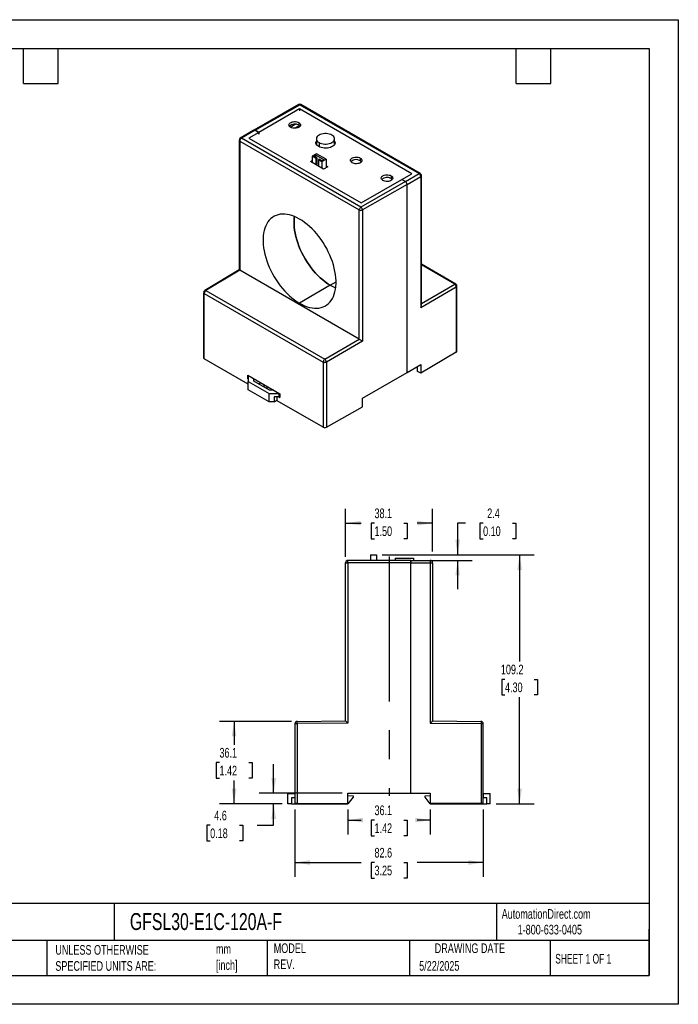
# Model space of a CAD drawing. Header units: millimetres. Extents: x 0 to 1397, y 0 to 1080.
# Tile 2 of 2: x 675 to 1397, y 0 to 1080. Entities that reach past the tile are written whole.
import ezdxf

# ---------------------------------------------------------------- set-up
doc = ezdxf.new("R2010")
doc.units = ezdxf.units.MM
doc.header["$LTSCALE"] = 5
doc.linetypes.add('CENTERX2', pattern=[20.32, 12.7, -2.54, 2.54, -2.54])
doc.layers.add('CENTER', color=40, linetype='CENTERX2')
doc.layers.add('DIMENSIONS', color=140, linetype='Continuous', lineweight=25)
doc.layers.add('TEXT', color=140, linetype='Continuous', lineweight=25)
doc.styles.add('SLDTEXTSTYLE0', font='TXT', dxfattribs={"width": 0.7})
doc.styles.add('SLDTEXTSTYLE1', font='TXT', dxfattribs={"width": 0.65})
doc.dimstyles.new('SLDDIMSTYLE0', dxfattribs={"dimtxt": 10.790039, "dimasz": 16.51, "dimexe": 0, "dimexo": 0.0625, "dimgap": 2.69751, "dimtad": 0, "dimtih": 1, "dimtoh": 1, "dimdec": 1, "dimlfac": 0.4, "dimrnd": 1e-09, "dimzin": 12, "dimdsep": 46, "dimtxsty": 'SLDTEXTSTYLE0', "dimsah": 1, "dimcen": 0.09, "dimadec": 0, "dimazin": 3, "dimtfac": 1, "dimtdec": 1, "dimtofl": 0, "dimtmove": 0, "dimatfit": 3, "dimfxl": 0, "dimfrac": 2, "dimtolj": 1, "dimtzin": 12, "dimarcsym": 0})
doc.dimstyles.new('SLDDIMSTYLE3', dxfattribs={"dimtxt": 10.790039, "dimasz": 16.51, "dimexe": 0, "dimexo": 0.0625, "dimgap": 2.69751, "dimtad": 0, "dimtih": 1, "dimtoh": 1, "dimdec": 1, "dimlfac": 0.4, "dimrnd": 1e-09, "dimzin": 12, "dimdsep": 46, "dimtxsty": 'SLDTEXTSTYLE0', "dimsah": 1, "dimcen": 0.09, "dimadec": 0, "dimazin": 3, "dimtfac": 1, "dimtdec": 1, "dimtmove": 0, "dimatfit": 0, "dimfxl": 0, "dimfrac": 2, "dimtolj": 1, "dimtzin": 12, "dimarcsym": 0})

# ---------------------------------------------------------------- blocks, each defined once
blk = doc.blocks.new('_D_7')
at = {"layer": 'DIMENSIONS'}
for p, q in [((976.9, 213.7), (976.9, 139.6)), ((1183.3, 213.7), (1183.3, 139.6)), ((976.9, 155.5), (1049.5, 155.5)), ((1064.1, 155.5), (1060.5, 155.5)), ((1060.5, 155.5), (1060.5, 138.3)), ((1096.2, 155.5), (1099.8, 155.5)), ((1099.8, 155.5), (1099.8, 138.3)), ((1183.3, 155.5), (1110.8, 155.5)), ((1060.5, 138.3), (1064.1, 138.3)), ((1099.8, 138.3), (1096.2, 138.3))]:
    blk.add_line(p, q, dxfattribs=at)
for points in [[(976.9, 155.5), (993.4, 152.9), (993.4, 158)], [(1183.3, 155.5), (1166.8, 158), (1166.8, 152.9)]]:
    blk.add_solid(points, dxfattribs=at)
at = {"layer": 'DIMENSIONS', "char_height": 10.58, "attachment_point": 1, "style": 'SLDTEXTSTYLE0'}
for s, insert in [('82.6', (1064.1, 171.5)), ('3.25', (1064.1, 152))]:
    blk.add_mtext(s, dxfattribs=dict(at, insert=insert))
blk = doc.blocks.new('_D_8')
at = {"layer": 'DIMENSIONS'}
for p, q in [((953.6, 231.4), (953.6, 263.2)), ((1028.7, 231.4), (937.8, 231.4)), ((963, 219.8), (937.8, 219.8)), ((953.6, 196.3), (953.6, 219.8)), ((884, 196.3), (880.4, 196.3)), ((880.4, 196.3), (880.4, 179.1)), ((916, 196.3), (919.7, 196.3)), ((919.7, 196.3), (919.7, 179.1)), ((935.5, 196.3), (953.6, 196.3)), ((880.4, 179.1), (884, 179.1)), ((919.7, 179.1), (916, 179.1))]:
    blk.add_line(p, q, dxfattribs=at)
for points in [[(953.6, 231.4), (956.2, 248), (951.1, 248)], [(953.6, 219.8), (951.1, 203.3), (956.2, 203.3)]]:
    blk.add_solid(points, dxfattribs=at)
at = {"layer": 'DIMENSIONS', "char_height": 10.58, "attachment_point": 1, "style": 'SLDTEXTSTYLE0'}
for s, insert in [('4.6', (888.5, 212.3)), ('0.18', (884, 192.8))]:
    blk.add_mtext(s, dxfattribs=dict(at, insert=insert))
blk = doc.blocks.new('_D_9')
at = {"layer": 'DIMENSIONS'}
for p, q in [((973.1, 310.2), (894.4, 310.2)), ((910.2, 310.2), (910.2, 284.6)), ((894.2, 265), (890.6, 265)), ((890.6, 265), (890.6, 247.9)), ((926.3, 265), (929.9, 265)), ((929.9, 265), (929.9, 247.9)), ((890.6, 247.9), (894.2, 247.9)), ((910.2, 219.8), (910.2, 245.5)), ((929.9, 247.9), (926.3, 247.9)), ((963, 219.8), (894.4, 219.8))]:
    blk.add_line(p, q, dxfattribs=at)
for points in [[(910.2, 310.2), (907.7, 293.7), (912.8, 293.7)], [(910.2, 219.8), (912.8, 236.3), (907.7, 236.3)]]:
    blk.add_solid(points, dxfattribs=at)
at = {"layer": 'DIMENSIONS', "char_height": 10.58, "attachment_point": 1, "style": 'SLDTEXTSTYLE0'}
for s, insert in [('36.1', (894.2, 281.1)), ('1.42', (894.2, 261.5))]:
    blk.add_mtext(s, dxfattribs=dict(at, insert=insert))
blk = doc.blocks.new('_D_10')
at = {"layer": 'DIMENSIONS'}
for p, q in [((1072.5, 492.8), (1239, 492.8)), ((1223.1, 492.8), (1223.1, 375.9)), ((1207.1, 356.3), (1203.5, 356.3)), ((1203.5, 356.3), (1203.5, 339.2)), ((1239.2, 356.3), (1242.8, 356.3)), ((1242.8, 356.3), (1242.8, 339.2)), ((1203.5, 339.2), (1207.1, 339.2)), ((1223.1, 219.9), (1223.1, 336.8)), ((1242.8, 339.2), (1239.2, 339.2)), ((1197.3, 219.9), (1239, 219.9))]:
    blk.add_line(p, q, dxfattribs=at)
for points in [[(1223.1, 492.8), (1220.6, 476.3), (1225.7, 476.3)], [(1223.1, 219.9), (1225.7, 236.4), (1220.6, 236.4)]]:
    blk.add_solid(points, dxfattribs=at)
at = {"layer": 'DIMENSIONS', "char_height": 10.58, "attachment_point": 1, "style": 'SLDTEXTSTYLE0'}
for s, insert in [('109.2', (1202.6, 372.4)), ('4.30', (1207.1, 352.8))]:
    blk.add_mtext(s, dxfattribs=dict(at, insert=insert))
blk = doc.blocks.new('_D_11')
at = {"layer": 'DIMENSIONS'}
for p, q in [((1163.7, 527.5), (1155.2, 527.5)), ((1155.2, 527.5), (1155.2, 492.8)), ((1183.1, 527.5), (1179.5, 527.5)), ((1179.5, 527.5), (1179.5, 510.4)), ((1215.2, 527.5), (1218.8, 527.5)), ((1218.8, 527.5), (1218.8, 510.4)), ((1179.5, 510.4), (1183.1, 510.4)), ((1218.8, 510.4), (1215.2, 510.4)), ((1072.5, 492.8), (1171.1, 492.8)), ((1125.8, 486.7), (1171.1, 486.7)), ((1155.2, 486.7), (1155.2, 455))]:
    blk.add_line(p, q, dxfattribs=at)
for points in [[(1155.2, 492.8), (1157.7, 509.3), (1152.7, 509.3)], [(1155.2, 486.7), (1152.7, 470.2), (1157.7, 470.2)]]:
    blk.add_solid(points, dxfattribs=at)
at = {"layer": 'DIMENSIONS', "char_height": 10.58, "attachment_point": 1, "style": 'SLDTEXTSTYLE0'}
for s, insert in [('2.4', (1187.6, 543.6)), ('0.10', (1183.1, 524))]:
    blk.add_mtext(s, dxfattribs=dict(at, insert=insert))
blk = doc.blocks.new('_D_12')
at = {"layer": 'DIMENSIONS'}
for p, q in [((1035, 213.7), (1035, 186.1)), ((1125.2, 213.7), (1125.2, 186.1)), ((1035, 201.9), (1049.5, 201.9)), ((1064.1, 201.9), (1060.5, 201.9)), ((1060.5, 201.9), (1060.5, 184.8)), ((1096.2, 201.9), (1099.8, 201.9)), ((1099.8, 201.9), (1099.8, 184.8)), ((1125.2, 201.9), (1110.8, 201.9)), ((1060.5, 184.8), (1064.1, 184.8)), ((1099.8, 184.8), (1096.2, 184.8))]:
    blk.add_line(p, q, dxfattribs=at)
for points in [[(1035, 201.9), (1051.5, 199.4), (1051.5, 204.5)], [(1125.2, 201.9), (1108.7, 204.5), (1108.7, 199.4)]]:
    blk.add_solid(points, dxfattribs=at)
at = {"layer": 'DIMENSIONS', "char_height": 10.58, "attachment_point": 1, "style": 'SLDTEXTSTYLE0'}
for s, insert in [('36.1', (1064.1, 218)), ('1.42', (1064.1, 198.4))]:
    blk.add_mtext(s, dxfattribs=dict(at, insert=insert))
blk = doc.blocks.new('_D_13')
at = {"layer": 'DIMENSIONS'}
for p, q in [((1032.5, 490.6), (1032.5, 543.4)), ((1127.7, 496.6), (1127.7, 543.4)), ((1032.5, 527.5), (1049.5, 527.5)), ((1064.1, 527.5), (1060.5, 527.5)), ((1060.5, 527.5), (1060.5, 510.4)), ((1096.2, 527.5), (1099.8, 527.5)), ((1099.8, 527.5), (1099.8, 510.4)), ((1127.7, 527.5), (1110.8, 527.5)), ((1060.5, 510.4), (1064.1, 510.4)), ((1099.8, 510.4), (1096.2, 510.4))]:
    blk.add_line(p, q, dxfattribs=at)
for points in [[(1032.5, 527.5), (1049, 525), (1049, 530)], [(1127.7, 527.5), (1111.2, 530), (1111.2, 525)]]:
    blk.add_solid(points, dxfattribs=at)
at = {"layer": 'DIMENSIONS', "char_height": 10.58, "attachment_point": 1, "style": 'SLDTEXTSTYLE0'}
for s, insert in [('38.1', (1064.1, 543.6)), ('1.50', (1064.1, 524))]:
    blk.add_mtext(s, dxfattribs=dict(at, insert=insert))

msp = doc.modelspace()

# ---------------------------------------------------------------- linework, layer by layer
at = {"color": 7, "linetype": 'Continuous'}
for p, q in [((0.01, 1079.51), (1397.01, 1079.51)), ((1397.01, 1079.51), (1397.01, 0.01)), ((1397.01, 0.01), (0.01, 0.01))]:
    msp.add_line(p, q, dxfattribs=at)
for p, q in [((980.98, 986.44), (931.98, 958.4)), ((933.24, 958.28), (982.2, 986.3)), ((982.2, 986.3), (1113.02, 910.78)), ((1114.27, 910.9), (983.45, 986.42)), ((981.99, 981.73), (937.31, 955.93)), ((1105.02, 910.7), (981.99, 981.73)), ((981.99, 981.73), (981.99, 979.65)), ((971.84, 961.76), (977.23, 964.87)), ((981.83, 963.38), (976.76, 960.46)), ((981.19, 966.72), (981.19, 963.81)), ((931.99, 958.4), (917.01, 949.61)), ((933.24, 958.28), (918.3, 949.51)), ((937.31, 955.93), (926.31, 949.58)), ((933.24, 958.28), (937.31, 955.93)), ((937.31, 955.93), (933.24, 958.28)), ((937.31, 953.86), (937.31, 955.93)), ((937.31, 955.93), (937.31, 953.86)), ((915.84, 947.72), (915.8, 947.47)), ((915.8, 947.47), (915.8, 805.15)), ((916.54, 946.45), (1047.36, 870.92)), ((916.54, 946.45), (916.54, 804.74)), ((918.13, 949.4), (918.3, 949.51)), ((1049.13, 873.98), (918.3, 949.51)), ((926.31, 949.58), (1049.34, 878.56)), ((1000.21, 943.23), (1000.37, 943.58)), ((1000.37, 948.88), (1000.37, 942.88)), ((1003.3, 944.8), (1003.3, 940.22)), ((1020.37, 942.87), (1020.37, 948.88)), ((1020.49, 943.36), (1020.37, 943.43)), ((1000.37, 932.55), (995.95, 930)), ((995.95, 930), (999.93, 927.7)), ((995.95, 930), (995.95, 922.89)), ((997.37, 930.2), (999.54, 931.46)), ((1000.82, 928.21), (997.37, 930.2)), ((999.54, 931.46), (1009.09, 925.95)), ((999.54, 931.46), (999.54, 928.95)), ((1010.98, 926.42), (1000.37, 932.55)), ((993.94, 924.05), (995.95, 925.21)), ((1008.31, 915.75), (993.94, 924.05)), ((999.93, 927.7), (1000.82, 928.21)), ((999.93, 927.7), (999.93, 920.59)), ((1000.82, 928.21), (1000.82, 920.08)), ((1003.47, 926.68), (1002.58, 926.17)), ((1002.58, 926.17), (1006.56, 923.87)), ((1002.58, 926.17), (1002.58, 919.06)), ((1006.91, 924.69), (1003.47, 926.68)), ((1006.56, 923.87), (1010.98, 926.42)), ((1006.56, 923.87), (1006.56, 916.77)), ((1009.09, 925.95), (1006.91, 924.69)), ((1012.8, 918.35), (1008.31, 915.75)), ((1010.98, 926.42), (1010.98, 917.3)), ((1010.98, 919.4), (1012.8, 918.35)), ((1048.54, 927.83), (1048.54, 924.93)), ((1082.22, 908.39), (1082.22, 905.49)), ((1094.02, 904.35), (1105.02, 910.7)), ((1098.09, 902), (1113.02, 910.78)), ((1099.85, 898.94), (1114.81, 907.72)), ((1113.2, 910.87), (1113.02, 910.78)), ((1114.81, 907.72), (1114.81, 764)), ((1115.52, 766.42), (1115.52, 908.74)), ((1115.52, 908.68), (1115.52, 908.74)), ((1098.09, 902), (1049.13, 873.98)), ((1049.34, 878.56), (1094.02, 904.35)), ((1099.85, 898.94), (1050.89, 870.92)), ((1094.02, 904.35), (1098.09, 902)), ((1098.09, 902), (1094.02, 904.35)), ((1099.85, 692.54), (1099.85, 898.94)), ((1050.89, 870.92), (1050.89, 727.19)), ((1153.22, 789.65), (1115.52, 811.42)), ((1151.99, 789.54), (1115.52, 810.59)), ((915.81, 805.16), (878.05, 782.59)), ((916.54, 804.74), (879.34, 782.49)), ((1047.36, 729.22), (916.54, 804.74)), ((1015.66, 788.39), (981.99, 768.61)), ((1015.66, 788.39), (1021.97, 791.97)), ((1115.52, 768.48), (1151.99, 789.54)), ((876.86, 780.53), (876.86, 780.46)), ((876.86, 780.46), (876.86, 708.86)), ((877.59, 779.44), (1007.9, 704.21)), ((877.59, 707.84), (877.59, 779.44)), ((879.34, 782.49), (1009.65, 707.27)), ((1114.81, 764), (1153.75, 786.48)), ((1153.75, 786.48), (1153.75, 714.87)), ((1154.47, 715.88), (1154.47, 787.49)), ((1154.47, 787.43), (1154.47, 787.49)), ((1009.65, 707.27), (1047.36, 729.22)), ((1050.89, 727.19), (1011.43, 704.21)), ((1153.75, 714.87), (1114.76, 691.97)), ((925.8, 680.01), (877.59, 707.84)), ((1007.9, 704.21), (1007.9, 632.61)), ((1009.65, 707.27), (1009.49, 707.16)), ((1011.43, 704.21), (1011.43, 632.61)), ((1050.92, 664.54), (1099.85, 692.54)), ((1099.85, 692.54), (1114.76, 701.3)), ((1111.3, 699.15), (1111.2, 699.21)), ((1111.3, 693.97), (1111.3, 699.15)), ((1114.76, 691.97), (1111.3, 693.97)), ((1114.76, 701.3), (1114.76, 691.97)), ((925.19, 689.69), (960.21, 669.47)), ((925.19, 685.6), (925.19, 689.69)), ((925.8, 685.95), (925.19, 685.6)), ((925.19, 685.6), (925.8, 685.25)), ((925.92, 689.27), (925.8, 689.2)), ((925.8, 689.2), (925.8, 682.98)), ((925.8, 682.98), (948.7, 669.76)), ((925.8, 673.64), (925.8, 682.98)), ((931.87, 683.1), (931.86, 685.84)), ((948.92, 673.26), (931.87, 683.1)), ((937.03, 680.12), (939.39, 681.49)), ((948.7, 660.42), (925.8, 673.64)), ((942.94, 679.45), (942.94, 678.21)), ((946.29, 677.51), (946.29, 674.78)), ((948.7, 669.76), (959.48, 669.76)), ((948.7, 660.42), (948.7, 669.76)), ((953.66, 673.26), (948.92, 673.26)), ((959.48, 669.76), (959.6, 669.83)), ((959.48, 665.87), (959.48, 669.76)), ((960.21, 669.47), (960.21, 665.38)), ((954.09, 660.42), (948.7, 660.42)), ((959.48, 665.87), (954.09, 665.87)), ((954.09, 665.87), (954.09, 660.42)), ((954.09, 660.42), (957.52, 662.4)), ((957.52, 661.7), (957.52, 665.87)), ((1007.9, 632.61), (957.52, 661.7)), ((959.37, 665.87), (960.21, 665.38)), ((960.21, 666.29), (959.48, 665.87)), ((1050.92, 655.21), (1050.92, 664.54)), ((1011.43, 632.61), (1050.92, 655.21)), ((1103.93, 486.71), (1034.99, 486.71)), ((1059.89, 492.83), (1059.89, 486.71)), ((1059.89, 492.83), (1066.14, 492.83)), ((1066.14, 492.83), (1066.14, 486.71)), ((1086.73, 489.31), (1086.73, 486.71)), ((1086.73, 489.31), (1106.73, 489.31)), ((1103.93, 486.71), (1125.24, 486.71)), ((1106.73, 489.31), (1106.73, 486.71)), ((1125.49, 486.7), (1125.24, 486.71)), ((1032.49, 484.21), (1034.98, 484.21)), ((1103.93, 484.21), (1034.98, 484.21)), ((1034.98, 484.21), (1034.98, 308.19)), ((1103.93, 231.44), (1103.93, 484.21)), ((1103.93, 484.21), (1125.27, 484.21)), ((1103.93, 231.44), (1103.93, 484.21)), ((1125.27, 484.21), (1125.27, 308.19)), ((1125.27, 484.21), (1127.74, 484.21)), ((1127.74, 484.21), (1127.74, 310.67)), ((976.93, 307.7), (976.93, 220.01)), ((979.41, 310.2), (979.18, 310.19)), ((979.41, 310.2), (1032.49, 310.67)), ((1034.98, 308.19), (979.42, 307.71)), ((979.42, 307.71), (979.42, 220.01)), ((1125.27, 308.19), (1180.83, 307.7)), ((1127.74, 310.67), (1180.83, 310.2)), ((1180.83, 307.7), (1180.83, 220.01)), ((1180.83, 307.7), (1183.31, 307.7)), ((1183.31, 220.01), (1183.31, 307.7)), ((969.31, 219.84), (969.31, 231.27)), ((969.31, 231.27), (976.93, 231.27)), ((1035.03, 231.44), (1103.93, 231.44)), ((1035.03, 220.01), (1035.03, 231.44)), ((1035.03, 231.27), (1035.04, 231.27)), ((1035.04, 226.5), (1035.04, 231.27)), ((1035.04, 229.04), (1040.75, 228.41)), ((1040.75, 227.14), (1035.04, 219.84)), ((1040.75, 228.41), (1040.75, 227.14)), ((1103.93, 231.44), (1125.2, 231.44)), ((1119.51, 228.43), (1125.2, 229.06)), ((1119.51, 227.16), (1119.51, 228.43)), ((1125.23, 219.86), (1119.51, 227.16)), ((1125.2, 231.44), (1125.2, 220.01)), ((1183.31, 231.29), (1183.33, 231.29)), ((1183.33, 231.29), (1183.33, 226.52)), ((1183.33, 231.29), (1190.95, 231.29)), ((1190.95, 219.86), (1190.95, 231.29)), ((973.12, 219.84), (969.31, 219.84)), ((973.12, 226.5), (973.12, 219.84)), ((976.93, 226.5), (973.12, 226.5)), ((973.12, 219.84), (1035.04, 219.84)), ((979.42, 220.01), (976.93, 220.01)), ((979.42, 220.01), (1035.03, 220.01)), ((1035.04, 226.5), (1035.03, 226.5)), ((1180.83, 220.01), (1125.2, 220.01)), ((1125.23, 219.86), (1187.14, 219.86)), ((1183.31, 220.01), (1180.83, 220.01)), ((1183.33, 226.52), (1183.31, 226.52)), ((1187.14, 226.52), (1183.33, 226.52)), ((1187.14, 219.86), (1187.14, 226.52)), ((1190.95, 219.86), (1187.14, 219.86))]:
    msp.add_line(p, q)
at = {"flags": 128}
for points in [[(972.21, 961.53), (971.38, 962.13), (970.77, 962.81), (970.43, 963.55), (970.36, 964.32), (970.57, 965.07), (971.04, 965.79), (971.77, 966.43), (972.71, 966.97), (973.82, 967.39), (975.06, 967.66), (976.37, 967.78), (977.7, 967.74), (978.98, 967.55), (980.16, 967.2), (981.19, 966.72)], [(981.19, 966.72), (982.03, 966.12), (982.63, 965.44), (982.97, 964.7), (983.04, 963.93), (982.84, 963.17), (982.36, 962.46), (981.64, 961.82), (980.7, 961.27), (979.58, 960.86), (978.35, 960.58), (977.03, 960.46), (975.71, 960.5), (974.43, 960.7), (973.24, 961.05), (972.21, 961.53)], [(981.19, 963.81), (982.03, 963.22), (982.53, 962.67)], [(1017.45, 952.96), (1016.11, 953.61), (1014.6, 954.11), (1012.96, 954.46), (1011.25, 954.63), (1009.5, 954.63), (1007.79, 954.46), (1006.15, 954.11), (1004.64, 953.61), (1003.3, 952.96), (1002.18, 952.19), (1001.31, 951.32), (1000.72, 950.38), (1000.41, 949.38), (1000.41, 948.38), (1000.72, 947.39), (1001.31, 946.44), (1002.18, 945.57), (1003.3, 944.8)], [(1003.3, 944.8), (1004.64, 944.15), (1006.15, 943.65), (1007.79, 943.31), (1009.5, 943.13), (1011.25, 943.13), (1012.96, 943.31), (1014.6, 943.65), (1016.11, 944.15), (1017.45, 944.8), (1018.57, 945.57), (1019.44, 946.44), (1020.03, 947.39), (1020.34, 948.38), (1020.34, 949.38), (1020.03, 950.38), (1019.44, 951.32), (1018.57, 952.19), (1017.45, 952.96)], [(1002.97, 940.41), (1001.85, 941.17), (1000.97, 942.03), (1000.34, 942.96), (999.98, 943.93), (999.91, 944.93), (1000.12, 945.92), (1000.37, 946.48)], [(1020.37, 946.49), (1020.42, 946.41), (1020.78, 945.43), (1020.85, 944.43), (1020.63, 943.44), (1020.14, 942.48), (1019.38, 941.59), (1018.37, 940.77), (1017.15, 940.07), (1015.74, 939.49), (1014.19, 939.05), (1012.53, 938.76), (1010.81, 938.64), (1009.08, 938.68), (1007.39, 938.89), (1005.78, 939.25), (1004.29, 939.76), (1002.97, 940.41)], [(1020.37, 943.59), (1020.42, 943.51), (1020.55, 943.23)], [(1039.56, 922.65), (1038.73, 923.25), (1038.13, 923.93), (1037.78, 924.67), (1037.71, 925.43), (1037.92, 926.19), (1038.4, 926.91), (1039.12, 927.55), (1040.06, 928.09), (1041.17, 928.51), (1042.41, 928.78), (1043.72, 928.9), (1045.05, 928.86), (1046.33, 928.66), (1047.51, 928.32), (1048.54, 927.83)], [(1048.54, 927.83), (1049.38, 927.24), (1049.98, 926.56), (1050.33, 925.82), (1050.4, 925.05), (1050.19, 924.29), (1049.71, 923.58), (1048.99, 922.94), (1048.05, 922.39), (1046.94, 921.98), (1045.7, 921.7), (1044.39, 921.58), (1043.06, 921.62), (1041.78, 921.82), (1040.6, 922.17), (1039.56, 922.65)], [(1048.54, 924.93), (1049.38, 924.33), (1049.88, 923.79)], [(1073.24, 903.21), (1072.4, 903.8), (1071.8, 904.49), (1071.46, 905.23), (1071.39, 905.99), (1071.6, 906.75), (1072.07, 907.47), (1072.8, 908.11), (1073.73, 908.65), (1074.85, 909.07), (1076.09, 909.34), (1077.4, 909.46), (1078.72, 909.42), (1080.01, 909.22), (1081.19, 908.88), (1082.22, 908.39)], [(1082.22, 908.39), (1083.06, 907.8), (1083.66, 907.12), (1084, 906.37), (1084.07, 905.61), (1083.86, 904.85), (1083.39, 904.14), (1082.66, 903.49), (1081.73, 902.95), (1080.61, 902.54), (1079.37, 902.26), (1078.06, 902.14), (1076.74, 902.18), (1075.45, 902.38), (1074.27, 902.73), (1073.24, 903.21)], [(1114.27, 910.89), (1114.23, 910.92), (1113.74, 911.02), (1113.2, 910.87)], [(1082.22, 905.49), (1083.06, 904.89), (1083.56, 904.35)], [(981.99, 860.95), (979.2, 862.44), (976.42, 863.71), (973.68, 864.74), (970.97, 865.52), (968.31, 866.06), (965.73, 866.34), (963.22, 866.38), (960.8, 866.16), (958.49, 865.7), (956.29, 864.98), (954.22, 864.02), (952.28, 862.82), (950.48, 861.39), (948.84, 859.73), (947.36, 857.85), (946.05, 855.76), (944.92, 853.47), (943.96, 851), (943.2, 848.34), (942.62, 845.52), (942.23, 842.56), (942.03, 839.46), (942.03, 836.23), (942.23, 832.91), (942.62, 829.49), (943.2, 826), (943.96, 822.46), (944.92, 818.88), (946.05, 815.28), (947.36, 811.68), (948.84, 808.1), (950.48, 804.54), (952.28, 801.04), (954.22, 797.6), (956.29, 794.25), (958.49, 790.99), (960.8, 787.86), (963.22, 784.85), (965.73, 781.99), (968.31, 779.29), (970.97, 776.76), (973.68, 774.42), (976.42, 772.27), (979.2, 770.33), (981.99, 768.61)], [(976.42, 863.71), (976.2, 861.79), (976, 858.72), (976, 855.52), (976.2, 852.21), (976.58, 848.82), (977.16, 845.36), (977.92, 841.85), (978.87, 838.29), (979.99, 834.72), (981.29, 831.15), (982.76, 827.59), (984.39, 824.06), (986.17, 820.58), (988.1, 817.17), (990.15, 813.84), (992.34, 810.61), (994.63, 807.5), (997.03, 804.51), (999.52, 801.67), (1002.09, 798.99), (1004.73, 796.48), (1007.41, 794.16), (1010.14, 792.03), (1012.9, 790.1), (1015.66, 788.39)], [(1015.66, 788.39), (1012.9, 790.1), (1010.14, 792.03), (1007.41, 794.16), (1004.73, 796.48), (1002.09, 798.99), (999.52, 801.67), (997.03, 804.51), (994.63, 807.5), (992.34, 810.61), (990.15, 813.84), (988.1, 817.17), (986.17, 820.58), (984.39, 824.06), (982.76, 827.59), (981.29, 831.15), (979.99, 834.72), (978.87, 838.29), (977.92, 841.85), (977.16, 845.36), (976.58, 848.82), (976.2, 852.21), (976, 855.52), (976, 858.72), (976.2, 861.79), (976.42, 863.71)], [(1047.36, 729.22), (1047.36, 808.57), (1047.36, 870.92)], [(981.99, 768.61), (984.78, 767.11), (987.55, 765.85), (990.3, 764.82), (993.01, 764.04), (995.66, 763.5), (998.25, 763.21), (1000.76, 763.18), (1003.17, 763.4), (1005.49, 763.86), (1007.69, 764.58), (1009.76, 765.54), (1011.7, 766.73), (1013.49, 768.17), (1015.13, 769.83), (1016.61, 771.71), (1017.92, 773.8), (1019.06, 776.08), (1020.01, 778.56), (1020.78, 781.22), (1021.36, 784.03), (1021.75, 787), (1021.94, 790.1), (1021.94, 793.32), (1021.75, 796.65), (1021.36, 800.07), (1020.78, 803.55), (1020.01, 807.09), (1019.06, 810.67), (1017.92, 814.27), (1016.61, 817.87), (1015.13, 821.46), (1013.49, 825.01), (1011.7, 828.52), (1009.76, 831.96), (1007.69, 835.31), (1005.49, 838.56), (1003.17, 841.7), (1000.76, 844.71), (998.25, 847.57), (995.66, 850.27), (993.01, 852.8), (990.3, 855.14), (987.55, 857.28), (984.78, 859.22), (981.99, 860.95)], [(916.54, 804.74), (916.19, 804.94), (915.94, 805.08), (915.83, 805.14), (915.82, 805.15)], [(1047.36, 729.22), (1047.72, 729), (1048.14, 728.76), (1048.61, 728.49), (1049.12, 728.2)], [(1049.12, 728.2), (1050.05, 727.66), (1050.89, 727.19)], [(942.94, 678.21), (943.05, 677.28), (943.34, 676.48)], [(1034.98, 484.21), (1034.98, 485.01), (1034.98, 485.66), (1034.99, 486.14), (1034.99, 486.34), (1034.98, 486.63), (1035.02, 486.71), (1034.99, 486.71)], [(1103.93, 486.71), (1103.93, 486.64), (1103.93, 486.44), (1103.93, 486.14), (1103.93, 485.78), (1103.93, 484.98), (1103.93, 484.21)], [(1103.93, 484.21), (1103.93, 484.98), (1103.93, 485.78), (1103.93, 486.14), (1103.93, 486.44), (1103.93, 486.64), (1103.93, 486.71)], [(1125.24, 486.71), (1125.22, 486.71), (1125.24, 486.69), (1125.25, 486.63), (1125.25, 486.33), (1125.24, 486.14), (1125.25, 485.71), (1125.25, 484.86), (1125.27, 484.21)], [(1032.49, 310.67), (1032.49, 407.85), (1032.49, 484.21)], [(976.93, 307.7), (977.12, 307.71), (977.66, 307.71), (978.47, 307.71), (979.42, 307.71)], [(979.42, 307.71), (979.42, 308.46), (979.41, 308.92), (979.41, 309.16), (979.41, 309.48), (979.41, 309.84), (979.4, 309.97), (979.41, 310.03), (979.41, 310.09), (979.4, 310.14), (979.44, 310.2), (979.41, 310.2)], [(1033.22, 309.94), (1034, 309.16), (1034.98, 308.19)], [(1180.83, 310.2), (1180.8, 310.2), (1180.82, 310.18), (1180.84, 310.13), (1180.83, 309.84), (1180.83, 309.84), (1180.83, 309.84), (1180.83, 309.83), (1180.83, 309.8), (1180.83, 309.68), (1180.82, 309.13), (1180.82, 308.52), (1180.82, 308.14), (1180.83, 307.7)]]:
    msp.add_lwpolyline(points, dxfattribs=at)
for centre, radius, start, end in [((982.2, 984.22), 2.54, 60.50368, 123.05022), ((981.48, 985.16), 1.35, 57.51702, 112.14607), ((982.93, 985.28), 1.26, 65.6926, 125.61674), ((976.79, 956.37), 8.65, 59.40627, 133.20303), ((932.53, 957.39), 1.14, 51.60026, 118.39692), ((932.53, 957.39), 1.14, 51.54037, 117.91984), ((917.03, 947.57), 1.23, 185.04767, 246.27247), ((918.25, 947.53), 2.42, 116.36479, 179.98389), ((920.42, 946.25), 3.89, 126.13516, 177.17486), ((917.6, 948.64), 1.12, 51.20694, 120.27941), ((1044.14, 917.49), 8.65, 59.40627, 133.20303), ((1110.93, 907.51), 3.88, 3.21435, 57.3706), ((1112.83, 908.64), 2.68, 357.39133, 57.53629), ((1114.27, 908.87), 1.27, 295.17156, 351.1391), ((1077.82, 898.05), 8.65, 59.40627, 133.20303), ((1096.06, 898.79), 3.79, 2.25845, 57.77308), ((1096.06, 898.79), 3.8, 2.27923, 57.73562), ((1051.2, 870.75), 3.84, 122.606, 177.39453), ((1049.13, 874.34), 3.85, 242.62175, 297.23393), ((1047.32, 870.91), 3.57, 0.19097, 59.52178), ((1038.98, 828.43), 46.33, 239.78312, 247.93658), ((1038.98, 828.43), 46.33, 239.78312, 247.93658), ((1152.7, 788.52), 1.25, 65.53391, 125.11263), ((1149.95, 786.32), 3.81, 2.32637, 57.67928), ((1151.78, 787.39), 2.68, 357.39144, 57.53635), ((878.09, 780.57), 1.23, 185.04767, 246.27247), ((879.26, 780.56), 2.37, 116.22079, 176.32784), ((881.43, 779.26), 3.85, 122.91809, 177.37063), ((878.65, 781.64), 1.1, 51.13436, 121.47903), ((1153.21, 787.63), 1.27, 295.17216, 351.1325), ((1111.14, 766.38), 4.38, 327.06568, 0.53609), ((1153.23, 716.01), 1.25, 294.87882, 354.4725), ((878.05, 708.94), 1.2, 184.09434, 247.2258), ((1011.78, 704.02), 3.89, 126.1319, 177.17811), ((1009.67, 707.63), 3.84, 242.66528, 297.29827), ((1007.52, 703.99), 3.91, 3.31997, 57.03419), ((1009.67, 636.02), 3.85, 242.62175, 297.23393), ((1034.99, 484.21), 2.5, 90.00084, 180.00008), ((1125.24, 484.21), 2.5, 359.99993, 84.27042), ((979.43, 307.7), 2.5, 95.72958, 180.00005), ((1147.94, 425.19), 162.62, 224.76851, 225.1318), ((994.59, 441.35), 186.57, 314.46011, 315.53555), ((1180.81, 307.7), 2.5, 359.99996, 89.5)]:
    msp.add_arc(centre, radius, start, end)
at = {"layer": 'CENTER', "ltscale": 2.5}
msp.add_line((1080.12, 490.92), (1080.12, 228.61), dxfattribs=at)
at = {"layer": 'TEXT'}
for p, q in [((31.75, 1047.75), (1365.25, 1047.75)), ((679.45, 1009.65), (679.45, 1047.75)), ((717.55, 1009.65), (717.55, 1047.75)), ((1219.2, 1009.65), (1219.2, 1047.75)), ((1257.3, 1009.65), (1257.3, 1047.75)), ((1365.25, 1047.75), (1365.25, 31.75)), ((679.45, 1009.65), (717.55, 1009.65)), ((1219.2, 1009.65), (1257.3, 1009.65)), ((1365.25, 110.63), (31.75, 110.63)), ((778.79, 110.63), (778.79, 69.85)), ((1197.88, 110.63), (1197.88, 69.85)), ((1365.25, 31.75), (1365.25, 82.55)), ((1365.25, 69.85), (31.75, 69.85)), ((704.99, 69.85), (704.99, 31.75)), ((946.5, 69.85), (946.5, 31.75)), ((1102.33, 69.85), (1102.33, 31.75)), ((1256.74, 69.85), (1256.74, 31.75)), ((31.75, 31.75), (1365.25, 31.75))]:
    msp.add_line(p, q, dxfattribs=at)

# ---------------------------------------------------------------- texts
at = {"layer": 'TEXT', "linetype": 'CENTERX2', "lineweight": 18}
for s, insert, char_height, attachment_point, style in [('GFSL30-E1C-120A-F', (796.04, 99.99), 18.5208, 1, 'SLDTEXTSTYLE0'), ('AutomationDirect.com', (1203.47, 104.38), 10.5833, 1, 'SLDTEXTSTYLE0'), ('1-800-633-0405', (1220.96, 87.19), 10.5833, 1, 'SLDTEXTSTYLE0'), ('UNLESS OTHERWISE ^JSPECIFIED UNITS ARE:', (714.35, 64.98), 10.5833, 1, 'SLDTEXTSTYLE0'), ('MODEL ^JREV.', (953.67, 66.82), 10.5833, 1, 'SLDTEXTSTYLE0'), ('DRAWING DATE', (1168.63, 66.82), 10.5833, 2, 'SLDTEXTSTYLE0'), ('mm^J[inch]', (890.32, 66.02), 10.583, 1, 'SLDTEXTSTYLE0'), ('SHEET 1 OF 1', (1262.21, 55.26), 10.5833, 1, 'SLDTEXTSTYLE1'), ('5/22/2025', (1113.06, 47.41), 10.583, 1, 'SLDTEXTSTYLE0')]:
    msp.add_mtext(s, dxfattribs=dict(at, insert=insert, char_height=char_height, attachment_point=attachment_point, style=style))

# ---------------------------------------------------------------- dimensions: what is measured, and where the dimension line sits
at = {"layer": 'DIMENSIONS'}
dim = msp.add_linear_dim(base=(1127.74, 527.51), p1=(1032.49, 484.21), p2=(1127.74, 484.21), dimstyle='SLDDIMSTYLE0', dxfattribs=at)
dim.commit()
dim.dimension.update_dxf_attribs({"geometry": '_D_13', "text_midpoint": (1080.12, 527.51), "dimtype": 160})
for base, p1, p2, angle, dimstyle, picture, middle in [((1155.19, 492.83), (1119.49, 486.71), (1066.14, 492.83), 89.99999, 'SLDDIMSTYLE3', '_D_11', (1155.19, 527.51)), ((1223.12, 492.83), (1190.95, 219.86), (1066.14, 492.83), 90, 'SLDDIMSTYLE0', '_D_10', (1223.12, 356.34)), ((910.23, 310.2), (969.31, 219.84), (979.41, 310.2), 90, 'SLDDIMSTYLE0', '_D_9', (910.23, 265.02)), ((953.65, 231.44), (969.31, 219.84), (1035.03, 231.44), 90, 'SLDDIMSTYLE3', '_D_8', (953.65, 196.28)), ((1183.31, 155.46), (976.93, 220.01), (1183.31, 220.01), 0, 'SLDDIMSTYLE0', '_D_7', (1080.12, 155.46)), ((1125.2, 201.94), (1035.03, 220.01), (1125.2, 220.01), 360, 'SLDDIMSTYLE0', '_D_12', (1080.12, 201.94))]:
    dim = msp.add_linear_dim(base=base, p1=p1, p2=p2, angle=angle, dimstyle=dimstyle, dxfattribs=at)
    dim.commit()
    dim.dimension.update_dxf_attribs({"geometry": picture, "text_midpoint": middle, "dimtype": 160})

doc.saveas('drawing.dxf')
